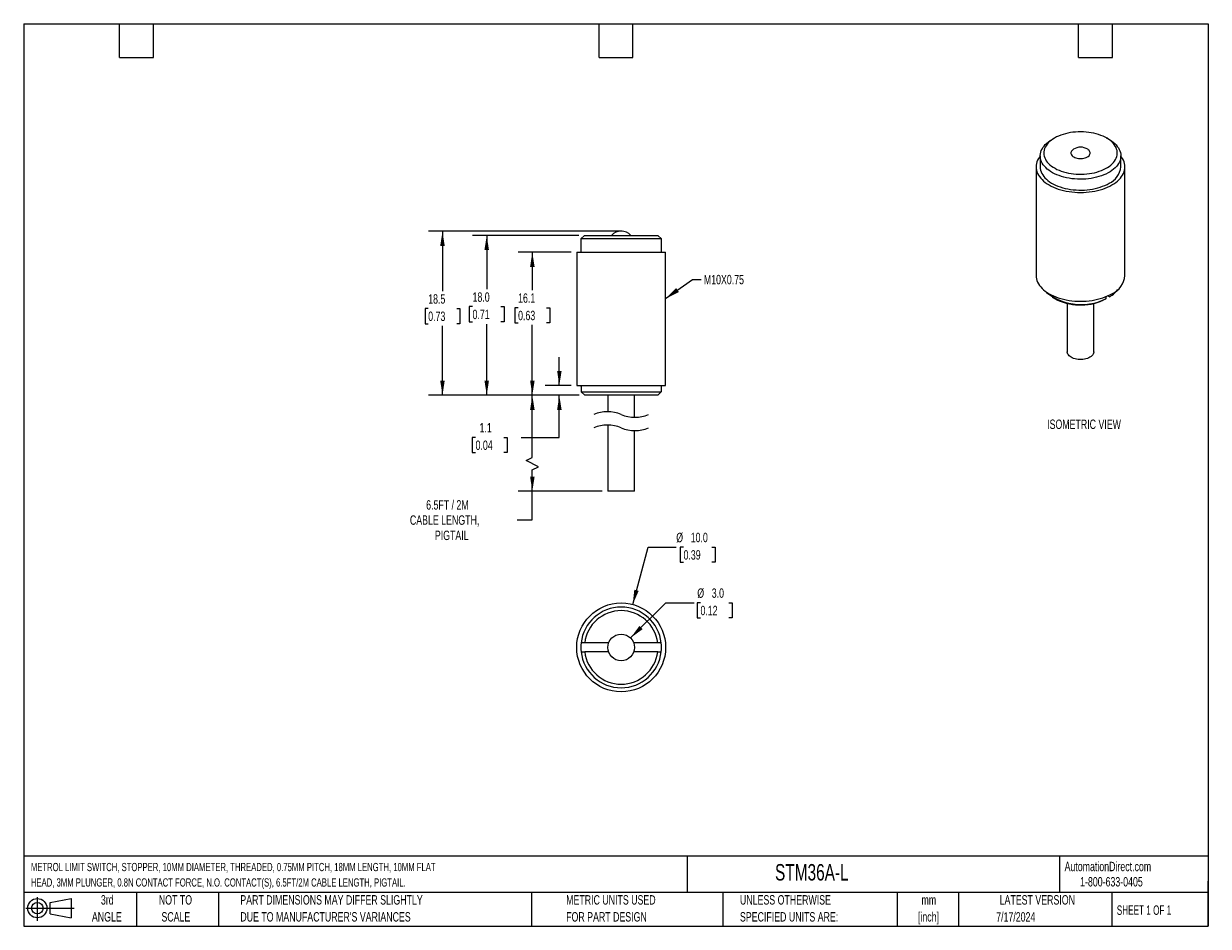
# Model space of a CAD drawing. Header units: millimetres. Extents: x 3 to 137, y 3 to 105.
import ezdxf

# ---------------------------------------------------------------- set-up
doc = ezdxf.new("R2010")
doc.units = ezdxf.units.MM
doc.header["$LTSCALE"] = 0.5
doc.layers.add('DIMENSIONS', color=140, linetype='Continuous', lineweight=25)
doc.layers.add('TEXT', color=140, linetype='Continuous', lineweight=25)
doc.styles.add('SLDTEXTSTYLE0', font='TXT', dxfattribs={"width": 0.7})
doc.styles.add('SLDTEXTSTYLE1', font='TXT', dxfattribs={"width": 0.65})
doc.dimstyles.new('SLDDIMSTYLE0', dxfattribs={"dimtxt": 1.079004, "dimasz": 1.651, "dimexe": 0, "dimexo": 0.0625, "dimgap": 0.269751, "dimtad": 0, "dimtih": 1, "dimtoh": 1, "dimrnd": 1e-09, "dimzin": 4, "dimdsep": 46, "dimtxsty": 'SLDTEXTSTYLE0', "dimsah": 1, "dimcen": 0, "dimadec": 0, "dimazin": 1, "dimtfac": 1, "dimtofl": 0, "dimtmove": 0, "dimatfit": 3, "dimfxl": 0, "dimfrac": 2, "dimtolj": 1, "dimtzin": 12, "dimarcsym": 0})
doc.dimstyles.new('SLDDIMSTYLE1', dxfattribs={"dimtxt": 1.079004, "dimasz": 1.651, "dimexe": 0, "dimexo": 0.0625, "dimgap": 0.269751, "dimtad": 0, "dimtih": 1, "dimtoh": 1, "dimrnd": 1e-09, "dimzin": 12, "dimdsep": 46, "dimtxsty": 'SLDTEXTSTYLE0', "dimsah": 1, "dimcen": 0.09, "dimadec": 0, "dimazin": 3, "dimtfac": 1, "dimtofl": 0, "dimtmove": 0, "dimatfit": 3, "dimfxl": 0, "dimfrac": 2, "dimtolj": 1, "dimtzin": 12, "dimarcsym": 0})
doc.dimstyles.new('SLDDIMSTYLE2', dxfattribs={"dimtxt": 1.079004, "dimasz": 1.651, "dimexe": 0, "dimexo": 0.0625, "dimgap": 0.269751, "dimtad": 0, "dimtih": 1, "dimtoh": 1, "dimrnd": 1e-09, "dimzin": 12, "dimdsep": 46, "dimtxsty": 'SLDTEXTSTYLE0', "dimsah": 1, "dimcen": 0.09, "dimadec": 0, "dimazin": 3, "dimtfac": 1, "dimtmove": 0, "dimatfit": 0, "dimfxl": 0, "dimfrac": 2, "dimtolj": 1, "dimtzin": 12, "dimarcsym": 0})
doc.dimstyles.new('SLDDIMSTYLE3', dxfattribs={"dimtxt": 1.079004, "dimasz": 1.651, "dimexe": 0, "dimexo": 0.0625, "dimgap": 0.269751, "dimtad": 0, "dimtih": 1, "dimtoh": 1, "dimrnd": 1e-09, "dimzin": 4, "dimdsep": 46, "dimtxsty": 'SLDTEXTSTYLE0', "dimsah": 1, "dimcen": 0.09, "dimadec": 0, "dimazin": 1, "dimtfac": 1, "dimtofl": 0, "dimtmove": 0, "dimatfit": 3, "dimfxl": 0, "dimfrac": 2, "dimtolj": 1, "dimtzin": 12, "dimarcsym": 0})
doc.dimstyles.new('SLDDIMSTYLE4', dxfattribs={"dimtxt": 0.18, "dimasz": 1.651, "dimexe": 0, "dimexo": 0.0625, "dimgap": 0, "dimtad": 0, "dimtih": 1, "dimtoh": 1, "dimdec": 0, "dimrnd": 1e-09, "dimzin": 0, "dimdsep": 46, "dimtxsty": 'Standard', "dimsah": 1, "dimcen": 0.09, "dimadec": 0, "dimazin": 0, "dimtfac": 1.651, "dimtdec": 0, "dimtofl": 0, "dimtmove": 0, "dimatfit": 3, "dimfxl": 0, "dimfrac": 2, "dimtolj": 1, "dimtzin": 0, "dimarcsym": 0})

# ---------------------------------------------------------------- blocks, each defined once
blk = doc.blocks.new('Block11')
at = {"color": 7, "linetype": 'Continuous', "lineweight": 18}
for p, q in [((0, 1.44), (5.44, 1.44)), ((1.29, 2.66), (1.29, 0)), ((2.74, 2.08), (5.09, 2.52)), ((2.74, 0.8), (2.74, 2.08)), ((5.09, 2.52), (5.09, 0.37)), ((2.74, 0.8), (5.09, 0.37))]:
    blk.add_line(p, q, dxfattribs=at)
for radius in [1.08, 0.643]:
    blk.add_circle((1.29, 1.44), radius, dxfattribs=at)
blk = doc.blocks.new('Block12')
at = {"color": 7, "linetype": 'Continuous'}
blk.add_blockref('Block11', (0, 0), dxfattribs=at)
blk = doc.blocks.new('_D')
at = {"layer": 'DIMENSIONS'}
for p, q in [((71.49, 35.63), (75.46, 39.6)), ((75.46, 39.6), (78.64, 39.6)), ((79.36, 39.6), (79, 39.6)), ((79, 39.6), (79, 37.89)), ((82.57, 39.6), (82.93, 39.6)), ((82.93, 39.6), (82.93, 37.89)), ((79, 37.89), (79.36, 37.89)), ((82.93, 37.89), (82.57, 37.89))]:
    blk.add_line(p, q, dxfattribs=at)
blk.add_solid([(71.49, 35.63), (72.84, 36.62), (72.48, 36.98)], dxfattribs=at)
at = {"layer": 'DIMENSIONS', "char_height": 1.058, "attachment_point": 1, "style": 'SLDTEXTSTYLE0'}
for s, insert in [('%%c', (79, 41.21)), ('3.0', (80.63, 41.21)), ('0.12', (79.36, 39.25))]:
    blk.add_mtext(s, dxfattribs=dict(at, insert=insert))
blk = doc.blocks.new('_D_1')
at = {"layer": 'DIMENSIONS'}
for p, q in [((71.73, 39.4), (73.46, 45.86)), ((73.46, 45.86), (76.63, 45.86)), ((77.45, 45.86), (77.08, 45.86)), ((77.08, 45.86), (77.08, 44.15)), ((80.65, 45.86), (81.02, 45.86)), ((81.02, 45.86), (81.02, 44.15)), ((77.08, 44.15), (77.45, 44.15)), ((81.02, 44.15), (80.65, 44.15))]:
    blk.add_line(p, q, dxfattribs=at)
blk.add_solid([(71.73, 39.4), (72.4, 40.93), (71.91, 41.06)], dxfattribs=at)
at = {"layer": 'DIMENSIONS', "char_height": 1.058, "attachment_point": 1, "style": 'SLDTEXTSTYLE0'}
for s, insert in [('%%c', (76.63, 47.47)), ('10.0', (78.26, 47.47)), ('0.39', (77.45, 45.51))]:
    blk.add_mtext(s, dxfattribs=dict(at, insert=insert))
blk = doc.blocks.new('SW_BROKEN_VIEW_0')
at = {"color": 0}
blk.add_line((0, 0), (-2.07, 0), dxfattribs=at)
blk = doc.blocks.new('_D_2')
at = {"layer": 'DIMENSIONS'}
for p, q in [((69.92, 81.41), (48.73, 81.41)), ((50.32, 81.41), (50.32, 74.68)), ((48.71, 72.72), (48.35, 72.72)), ((48.35, 72.72), (48.35, 71)), ((51.92, 72.72), (52.28, 72.72)), ((52.28, 72.72), (52.28, 71)), ((48.35, 71), (48.71, 71)), ((50.32, 62.95), (50.32, 70.76)), ((52.28, 71), (51.92, 71)), ((65.69, 62.95), (48.73, 62.95))]:
    blk.add_line(p, q, dxfattribs=at)
for points in [[(50.32, 81.41), (50.06, 79.76), (50.57, 79.76)], [(50.32, 62.95), (50.57, 64.6), (50.06, 64.6)]]:
    blk.add_solid(points, dxfattribs=at)
at = {"layer": 'DIMENSIONS', "char_height": 1.058, "attachment_point": 1, "style": 'SLDTEXTSTYLE0'}
for s, insert in [('18.5', (48.71, 74.32)), ('0.73', (48.71, 72.37))]:
    blk.add_mtext(s, dxfattribs=dict(at, insert=insert))
blk = doc.blocks.new('_D_3')
at = {"layer": 'DIMENSIONS'}
for p, q in [((65.69, 62.95), (58.84, 62.95)), ((60.43, 55.96), (60.43, 62.95)), ((59.73, 55.61), (60.43, 55.96)), ((61.14, 54.9), (59.73, 55.61)), ((60.43, 54.55), (61.14, 54.9)), ((60.43, 52.14), (60.43, 54.55)), ((68.3, 52.14), (58.84, 52.14)), ((60.43, 48.92), (60.43, 52.14)), ((58.74, 48.92), (60.43, 48.92))]:
    blk.add_line(p, q, dxfattribs=at)
for points in [[(60.43, 62.95), (60.18, 61.3), (60.69, 61.3)], [(60.43, 52.14), (60.69, 53.79), (60.18, 53.79)]]:
    blk.add_solid(points, dxfattribs=at)
at = {"layer": 'DIMENSIONS', "attachment_point": 1, "style": 'SLDTEXTSTYLE0'}
for s, insert, char_height in [('6.5FT / 2M', (48.48, 51.14), 1.058), ('CABLE LENGTH,', (46.65, 49.43), 1.0583), ('PIGTAIL', (49.46, 47.71), 1.058)]:
    blk.add_mtext(s, dxfattribs=dict(at, insert=insert, char_height=char_height))
blk = doc.blocks.new('_D_4')
at = {"layer": 'DIMENSIONS'}
for p, q in [((63.47, 64.05), (63.47, 67.22)), ((64.8, 64.05), (61.89, 64.05)), ((65.69, 62.95), (61.89, 62.95)), ((63.47, 58.21), (63.47, 62.95)), ((54.04, 58.21), (53.67, 58.21)), ((53.67, 58.21), (53.67, 56.5)), ((57.24, 58.21), (57.61, 58.21)), ((57.61, 58.21), (57.61, 56.5)), ((59.19, 58.21), (63.47, 58.21)), ((53.67, 56.5), (54.04, 56.5)), ((57.61, 56.5), (57.24, 56.5))]:
    blk.add_line(p, q, dxfattribs=at)
for points in [[(63.47, 64.05), (63.73, 65.7), (63.22, 65.7)], [(63.47, 62.95), (63.22, 61.3), (63.73, 61.3)]]:
    blk.add_solid(points, dxfattribs=at)
at = {"layer": 'DIMENSIONS', "char_height": 1.058, "attachment_point": 1, "style": 'SLDTEXTSTYLE0'}
for s, insert in [('1.1', (54.49, 59.82)), ('0.04', (54.04, 57.86))]:
    blk.add_mtext(s, dxfattribs=dict(at, insert=insert))
blk = doc.blocks.new('_D_5')
at = {"layer": 'DIMENSIONS'}
for p, q in [((64.8, 79.05), (58.84, 79.05)), ((60.43, 79.05), (60.43, 74.77)), ((58.83, 72.81), (58.47, 72.81)), ((58.47, 72.81), (58.47, 71.1)), ((62.03, 72.81), (62.4, 72.81)), ((62.4, 72.81), (62.4, 71.1)), ((58.47, 71.1), (58.83, 71.1)), ((60.43, 62.95), (60.43, 70.86)), ((62.4, 71.1), (62.03, 71.1)), ((65.69, 62.95), (58.84, 62.95))]:
    blk.add_line(p, q, dxfattribs=at)
for points in [[(60.43, 79.05), (60.18, 77.4), (60.69, 77.4)], [(60.43, 62.95), (60.69, 64.6), (60.18, 64.6)]]:
    blk.add_solid(points, dxfattribs=at)
at = {"layer": 'DIMENSIONS', "char_height": 1.058, "attachment_point": 1, "style": 'SLDTEXTSTYLE0'}
for s, insert in [('16.1', (58.83, 74.42)), ('0.63', (58.83, 72.46))]:
    blk.add_mtext(s, dxfattribs=dict(at, insert=insert))
blk = doc.blocks.new('_D_6')
at = {"layer": 'DIMENSIONS'}
for p, q in [((65.66, 80.95), (53.71, 80.95)), ((55.3, 80.95), (55.3, 74.88)), ((53.7, 72.93), (53.33, 72.93)), ((53.33, 72.93), (53.33, 71.21)), ((56.9, 72.93), (57.26, 72.93)), ((57.26, 72.93), (57.26, 71.21)), ((53.33, 71.21), (53.7, 71.21)), ((55.3, 62.95), (55.3, 70.97)), ((57.26, 71.21), (56.9, 71.21)), ((65.69, 62.95), (53.71, 62.95))]:
    blk.add_line(p, q, dxfattribs=at)
for points in [[(55.3, 80.95), (55.04, 79.3), (55.55, 79.3)], [(55.3, 62.95), (55.55, 64.6), (55.04, 64.6)]]:
    blk.add_solid(points, dxfattribs=at)
at = {"layer": 'DIMENSIONS', "char_height": 1.058, "attachment_point": 1, "style": 'SLDTEXTSTYLE0'}
for s, insert in [('18.0', (53.7, 74.53)), ('0.71', (53.7, 72.58))]:
    blk.add_mtext(s, dxfattribs=dict(at, insert=insert))

msp = doc.modelspace()

# ---------------------------------------------------------------- linework, layer by layer
for p, q in [((119.214, 91.905), (118.932, 91.742)), ((125.352, 91.742), (125.069, 91.905)), ((117.603, 89.889), (117.603, 88.664)), ((126.681, 88.664), (126.681, 89.889)), ((117.142, 88.664), (117.142, 76.416)), ((127.142, 76.416), (127.142, 88.664)), ((66.292, 80.947), (65.892, 80.547)), ((65.892, 80.547), (65.892, 79.047)), ((74.971, 80.547), (65.892, 80.547)), ((66.292, 80.947), (74.571, 80.947)), ((74.971, 80.547), (74.571, 80.947)), ((74.971, 79.047), (74.971, 80.547)), ((65.432, 79.047), (65.432, 64.047)), ((65.432, 79.047), (75.432, 79.047)), ((75.432, 64.047), (75.432, 79.047)), ((118.932, 73.992), (119.214, 73.828)), ((124.978, 74.039), (124.978, 73.799)), ((125.401, 74.045), (125.227, 74.145)), ((125.686, 74.38), (125.686, 74.207)), ((120.642, 73.291), (120.642, 67.844)), ((123.642, 67.844), (123.642, 73.291)), ((65.432, 64.047), (75.432, 64.047)), ((65.892, 64.047), (65.892, 63.947)), ((74.971, 63.947), (74.971, 64.047)), ((65.92, 63.947), (65.892, 63.947)), ((65.92, 63.947), (65.92, 63.347)), ((66.323, 62.947), (65.92, 63.347)), ((65.92, 63.347), (74.943, 63.347)), ((74.541, 62.947), (66.323, 62.947)), ((68.932, 62.947), (68.932, 61.095)), ((71.932, 60.478), (71.932, 62.947)), ((74.943, 63.347), (74.541, 62.947)), ((74.971, 63.947), (74.943, 63.947)), ((74.943, 63.947), (74.943, 63.347)), ((68.932, 59.595), (68.932, 52.139)), ((71.932, 52.139), (71.932, 58.978)), ((71.932, 52.139), (68.932, 52.139)), ((69.017, 35.068), (66.323, 35.068)), ((74.541, 35.068), (71.846, 35.068)), ((69.017, 34.068), (66.323, 34.068)), ((74.541, 34.068), (71.846, 34.068))]:
    msp.add_line(p, q)
at = {"flags": 128}
for points in [[(119.215, 91.905), (119.011, 91.779), (118.824, 91.644), (118.654, 91.502), (118.502, 91.354), (118.37, 91.199), (118.256, 91.04), (118.164, 90.876), (118.091, 90.708), (118.04, 90.538), (118.011, 90.366), (118.003, 90.194), (118.016, 90.022), (118.051, 89.85), (118.107, 89.681), (118.185, 89.514), (118.283, 89.351), (118.401, 89.193), (118.539, 89.039), (118.695, 88.892), (118.869, 88.752), (119.061, 88.62), (119.268, 88.496), (119.491, 88.38), (119.727, 88.275), (119.976, 88.179), (120.236, 88.094), (120.506, 88.02), (120.785, 87.958), (121.07, 87.907), (121.362, 87.869), (121.657, 87.842), (121.955, 87.828), (122.254, 87.827), (122.552, 87.838), (122.848, 87.861), (123.141, 87.897), (123.428, 87.944), (123.708, 88.004), (123.981, 88.075), (124.244, 88.157), (124.495, 88.25), (124.735, 88.353), (124.961, 88.466), (125.172, 88.588), (125.368, 88.718), (125.547, 88.857), (125.708, 89.002), (125.85, 89.154), (125.973, 89.311), (126.076, 89.473), (126.159, 89.639), (126.22, 89.808), (126.261, 89.979), (126.279, 90.151), (126.277, 90.323), (126.253, 90.495), (126.207, 90.666), (126.14, 90.834), (126.052, 90.999), (125.944, 91.16), (125.816, 91.316), (125.669, 91.466), (125.504, 91.61), (125.321, 91.746), (125.121, 91.874), (124.906, 91.994), (124.676, 92.105), (124.434, 92.205), (124.179, 92.296), (123.914, 92.375), (123.639, 92.443), (123.357, 92.5), (123.068, 92.544), (122.775, 92.577), (122.478, 92.597), (122.179, 92.605), (121.88, 92.6), (121.583, 92.583), (121.288, 92.554), (120.998, 92.512), (120.714, 92.458), (120.438, 92.393), (120.17, 92.316), (119.913, 92.229), (119.667, 92.131), (119.434, 92.023), (119.215, 91.905)], [(125.352, 91.742), (125.406, 91.71), (125.616, 91.575), (125.809, 91.433), (125.985, 91.283), (126.143, 91.127), (126.281, 90.964), (126.4, 90.797), (126.498, 90.625), (126.576, 90.45), (126.632, 90.272), (126.667, 90.092), (126.681, 89.911), (126.673, 89.731), (126.643, 89.551), (126.592, 89.372), (126.519, 89.196), (126.426, 89.023), (126.313, 88.855), (126.179, 88.691), (126.026, 88.533), (125.855, 88.382), (125.666, 88.237), (125.46, 88.101), (125.239, 87.973), (125.002, 87.854), (124.752, 87.745), (124.49, 87.646), (124.216, 87.558), (123.933, 87.481), (123.641, 87.415), (123.342, 87.362), (123.037, 87.32), (122.728, 87.29), (122.416, 87.273), (122.103, 87.269), (121.79, 87.276), (121.478, 87.297), (121.17, 87.329), (120.866, 87.374), (120.569, 87.431), (120.279, 87.499), (119.998, 87.579), (119.727, 87.67), (119.467, 87.772), (119.221, 87.883), (118.988, 88.004), (118.77, 88.134), (118.569, 88.273), (118.384, 88.419), (118.217, 88.572), (118.069, 88.732), (117.941, 88.897), (117.832, 89.066), (117.744, 89.24), (117.677, 89.417), (117.631, 89.595), (117.607, 89.776), (117.604, 89.957), (117.623, 90.137), (117.663, 90.317), (117.725, 90.494), (117.808, 90.668), (117.912, 90.839), (118.035, 91.005), (118.178, 91.166), (118.341, 91.321), (118.521, 91.469), (118.718, 91.61), (118.932, 91.742), (118.932, 91.742)], [(117.603, 89.874), (117.522, 89.769), (117.407, 89.592), (117.312, 89.411), (117.238, 89.227), (117.185, 89.041), (117.152, 88.853), (117.142, 88.664), (117.152, 88.475), (117.185, 88.287), (117.238, 88.101), (117.312, 87.917), (117.407, 87.736), (117.522, 87.559), (117.657, 87.387), (117.812, 87.221), (117.984, 87.06), (118.175, 86.907), (118.383, 86.761), (118.606, 86.623), (118.845, 86.494), (119.098, 86.374), (119.364, 86.264), (119.642, 86.164), (119.93, 86.075), (120.228, 85.997), (120.535, 85.931), (120.848, 85.876), (121.166, 85.833), (121.489, 85.802), (121.815, 85.784), (122.142, 85.778), (122.469, 85.784), (122.794, 85.802), (123.117, 85.833), (123.436, 85.876), (123.749, 85.931), (124.055, 85.997), (124.353, 86.075), (124.642, 86.164), (124.92, 86.264), (125.186, 86.374), (125.438, 86.494), (125.677, 86.623)], [(121.333, 90.637), (121.27, 90.592), (121.186, 90.517), (121.121, 90.435), (121.078, 90.349), (121.056, 90.26), (121.056, 90.171), (121.078, 90.082), (121.121, 89.996), (121.186, 89.914), (121.27, 89.839), (121.372, 89.771), (121.489, 89.712), (121.62, 89.664), (121.761, 89.626), (121.91, 89.601), (122.064, 89.588), (122.219, 89.588), (122.373, 89.601), (122.522, 89.626), (122.664, 89.664), (122.794, 89.712), (122.912, 89.771), (123.014, 89.839), (123.098, 89.914), (123.162, 89.996), (123.206, 90.082), (123.228, 90.171), (123.228, 90.26), (123.206, 90.349), (123.162, 90.435), (123.098, 90.517), (123.014, 90.592), (122.951, 90.637)], [(125.677, 86.623), (125.901, 86.761), (126.109, 86.907), (126.299, 87.06), (126.472, 87.221), (126.626, 87.387), (126.761, 87.559), (126.876, 87.736), (126.971, 87.917), (127.046, 88.101), (127.099, 88.287), (127.131, 88.475), (127.142, 88.664), (127.131, 88.853), (127.099, 89.041), (127.046, 89.227), (126.971, 89.411), (126.876, 89.592), (126.761, 89.769), (126.681, 89.874)], [(117.603, 88.664), (117.603, 88.641), (117.616, 88.461), (117.651, 88.281), (117.708, 88.103), (117.785, 87.928), (117.884, 87.756), (118.002, 87.589), (118.141, 87.426), (118.298, 87.27), (118.474, 87.12), (118.667, 86.978), (118.877, 86.843), (119.102, 86.718), (119.342, 86.601), (119.596, 86.495), (119.861, 86.398), (120.137, 86.313), (120.423, 86.239), (120.717, 86.176), (121.017, 86.125), (121.324, 86.087), (121.634, 86.06), (121.946, 86.046), (122.259, 86.045), (122.572, 86.055), (122.883, 86.079), (123.19, 86.114), (123.492, 86.162), (123.788, 86.222), (124.076, 86.293), (124.355, 86.376), (124.623, 86.47), (124.879, 86.574), (125.122, 86.688), (125.351, 86.811)], [(117.142, 76.416), (117.152, 76.227), (117.185, 76.039), (117.238, 75.853), (117.312, 75.669), (117.407, 75.488), (117.522, 75.311), (117.657, 75.139), (117.812, 74.973), (117.984, 74.812), (118.175, 74.659), (118.383, 74.513), (118.606, 74.375), (118.845, 74.246), (119.098, 74.126), (119.364, 74.016), (119.642, 73.916), (119.93, 73.827), (120.228, 73.749), (120.535, 73.683), (120.848, 73.628), (121.166, 73.585), (121.489, 73.554), (121.815, 73.536), (122.142, 73.53), (122.469, 73.536), (122.794, 73.554), (123.117, 73.585), (123.436, 73.628), (123.749, 73.683), (124.055, 73.749), (124.353, 73.827), (124.642, 73.916), (124.92, 74.016), (125.186, 74.126), (125.438, 74.246), (125.677, 74.375)], [(123.642, 67.844), (123.639, 67.792), (123.617, 67.688), (123.574, 67.586), (123.51, 67.489), (123.425, 67.396), (123.323, 67.31), (123.202, 67.232), (123.067, 67.162), (122.918, 67.103), (122.757, 67.054), (122.588, 67.017), (122.412, 66.992), (122.232, 66.98), (122.051, 66.98), (121.871, 66.992), (121.696, 67.017), (121.526, 67.054), (121.366, 67.103), (121.217, 67.162), (121.081, 67.232), (120.961, 67.31), (120.858, 67.396), (120.774, 67.489), (120.71, 67.586), (120.666, 67.688), (120.644, 67.792), (120.642, 67.844)]]:
    msp.add_lwpolyline(points, dxfattribs=at)
for radius in [5, 1.5]:
    msp.add_circle((70.432, 34.568), radius)
for centre, radius, start, end in [((122.142, 89.373), 1.5, 57.3724, 122.6276), ((124.429, 88.877), 2.262, 294.07304, 354.60682), ((70.432, 79.915), 1.5, 43.44713, 136.55287), ((124.639, 76.665), 2.515, 294.37466, 354.3052), ((122.224, 79.44), 6.278, 226.99954, 296.02098), ((124.11, 76.47), 2.757, 304.84538, 323.99339), ((122.157, 79.532), 6.418, 242.70758, 293.27854), ((70.432, 34.568), 4.539, 6.32401, 173.67599), ((70.432, 34.568), 4.139, 6.93801, 173.06199), ((70.432, 34.568), 4.539, 173.67599, 186.32401), ((70.432, 34.568), 4.539, 353.67599, 6.32401), ((70.432, 34.568), 4.539, 186.32401, 353.67599), ((70.432, 34.568), 4.139, 186.93801, 353.06199)]:
    msp.add_arc(centre, radius, start, end)
for points in [[(124.978, 73.799), (124.884, 73.744), (124.789, 73.69), (124.694, 73.636)], [(125.401, 74.045), (125.496, 74.099), (125.591, 74.153), (125.686, 74.207)], [(66.323, 35.068), (66.188, 35.068), (66.054, 35.068), (65.92, 35.068)], [(74.943, 35.068), (74.809, 35.068), (74.675, 35.068), (74.541, 35.068)], [(65.92, 34.068), (66.054, 34.068), (66.188, 34.068), (66.323, 34.068)], [(74.541, 34.068), (74.675, 34.068), (74.809, 34.068), (74.943, 34.068)]]:
    msp.add_open_spline(points, degree=3)
at = {"layer": 'DIMENSIONS', "color": 140}
for centre, start, end in [((68.888, 57.082), 67.38014, 112.61986), ((71.975, 64.492), 247.38014, 292.61986), ((68.888, 55.582), 67.38014, 112.61986), ((71.975, 62.992), 247.38014, 292.61986)]:
    msp.add_arc(centre, 4.014, start, end, dxfattribs=at)
at = {"layer": 'TEXT'}
for p, q in [((3.175, 104.775), (136.525, 104.775)), ((3.175, 104.775), (3.175, 3.175)), ((13.97, 100.965), (13.97, 104.775)), ((17.78, 100.965), (17.78, 104.775)), ((67.945, 100.965), (67.945, 104.775)), ((71.755, 100.965), (71.755, 104.775)), ((121.92, 100.965), (121.92, 104.775)), ((125.73, 100.965), (125.73, 104.775)), ((136.525, 104.775), (136.525, 3.175)), ((13.97, 100.965), (17.78, 100.965)), ((67.945, 100.965), (71.755, 100.965)), ((121.92, 100.965), (125.73, 100.965)), ((136.525, 11.063), (3.175, 11.063)), ((77.879, 11.063), (77.879, 6.985)), ((119.788, 11.063), (119.788, 6.985)), ((136.525, 3.175), (136.525, 8.255)), ((136.525, 6.985), (3.175, 6.985)), ((15.875, 6.985), (15.875, 3.175)), ((25.106, 6.985), (25.106, 3.175)), ((60.323, 6.985), (60.323, 3.175)), ((81.89, 6.985), (81.89, 3.175)), ((101.512, 6.985), (101.512, 3.175)), ((108.406, 6.985), (108.406, 3.175)), ((125.674, 6.985), (125.674, 3.175)), ((3.175, 3.175), (136.525, 3.175))]:
    msp.add_line(p, q, dxfattribs=at)

# ---------------------------------------------------------------- block references
at = {"color": 7, "linetype": 'Continuous'}
msp.add_blockref('SW_BROKEN_VIEW_0', (70.553, 81.41), dxfattribs=at)
at = {"layer": 'TEXT'}
msp.add_blockref('Block12', (3.419, 3.777), dxfattribs=at)

# ---------------------------------------------------------------- texts
at = {"color": 179, "linetype": 'Continuous', "lineweight": 18, "char_height": 1.05833, "attachment_point": 1, "style": 'SLDTEXTSTYLE0'}
for s, insert in [('AutomationDirect.com', (120.347, 10.438)), ('1-800-633-0405', (122.096, 8.719))]:
    msp.add_mtext(s, dxfattribs=dict(at, insert=insert))
at = {"layer": 'DIMENSIONS', "style": 'SLDTEXTSTYLE0'}
for s, insert, char_height, attachment_point in [('M10X0.75', (79.74, 76.502), 1.0583, 1), ('ISOMETRIC VIEW', (122.537, 60.216), 1.05833, 2)]:
    msp.add_mtext(s, dxfattribs=dict(at, insert=insert, char_height=char_height, attachment_point=attachment_point))
at = {"layer": 'TEXT'}
for s, insert, char_height, attachment_point, style in [('METROL LIMIT SWITCH, STOPPER, 10MM DIAMETER, THREADED, 0.75MM PITCH, 18MM LENGTH, 10MM FLAT', (3.983, 10.31), 0.92604, 1, 'SLDTEXTSTYLE0'), ('STM36A-L', (87.751, 10.182), 1.8521, 1, 'SLDTEXTSTYLE0'), ('HEAD, 3MM PLUNGER, 0.8N CONTACT FORCE, N.O. CONTACT(S), 6.5FT/2M CABLE LENGTH, PIGTAIL.', (3.983, 8.575), 0.92604, 1, 'SLDTEXTSTYLE0'), ('3rd', (12.581, 6.682), 1.0583, 2, 'SLDTEXTSTYLE0'), ('NOT TO', (20.258, 6.682), 1.0583, 2, 'SLDTEXTSTYLE0'), ('PART DIMENSIONS MAY DIFFER SLIGHTLY', (27.56, 6.682), 1.05833, 1, 'SLDTEXTSTYLE0'), ('METRIC UNITS USED', (64.239, 6.682), 1.05833, 1, 'SLDTEXTSTYLE0'), ('UNLESS OTHERWISE', (83.804, 6.682), 1.05833, 1, 'SLDTEXTSTYLE0'), ('LATEST VERSION', (117.276, 6.682), 1.05833, 2, 'SLDTEXTSTYLE0'), ('mm', (105.065, 6.681), 1.0583, 2, 'SLDTEXTSTYLE0'), ('SHEET 1 OF 1', (126.221, 5.526), 1.05833, 1, 'SLDTEXTSTYLE1'), ('ANGLE', (12.532, 4.771), 1.0583, 2, 'SLDTEXTSTYLE0'), ('SCALE', (20.306, 4.771), 1.0583, 2, 'SLDTEXTSTYLE0'), ("DUE TO MANUFACTURER'S VARIANCES", (27.56, 4.771), 1.05833, 1, 'SLDTEXTSTYLE0'), ('FOR PART DESIGN', (64.239, 4.771), 1.05833, 1, 'SLDTEXTSTYLE0'), ('SPECIFIED UNITS ARE:', (83.804, 4.771), 1.05833, 1, 'SLDTEXTSTYLE0'), ('[inch]', (105.023, 4.77), 1.0583, 2, 'SLDTEXTSTYLE0'), ('7/17/2024', (114.851, 4.764), 1.0583, 2, 'SLDTEXTSTYLE0')]:
    msp.add_mtext(s, dxfattribs=dict(at, insert=insert, char_height=char_height, attachment_point=attachment_point, style=style))

# ---------------------------------------------------------------- dimensions: what is measured, and where the dimension line sits
at = {"layer": 'DIMENSIONS'}
for base, p1, p2, dimstyle, picture, middle in [((50.318, 62.947), (70.553, 81.41), (66.323, 62.947), 'SLDDIMSTYLE1', '_D_2', (50.318, 72.719)), ((55.298, 80.947), (66.323, 62.947), (66.292, 80.947), 'SLDDIMSTYLE3', '_D_6', (55.298, 72.926)), ((60.432, 79.047), (66.323, 62.947), (65.432, 79.047), 'SLDDIMSTYLE1', '_D_5', (60.432, 72.813)), ((63.473, 64.047), (66.323, 62.947), (65.432, 64.047), 'SLDDIMSTYLE2', '_D_4', (63.473, 58.211))]:
    dim = msp.add_linear_dim(base=base, p1=p1, p2=p2, angle=90, dimstyle=dimstyle, dxfattribs=at)
    dim.commit()
    dim.dimension.update_dxf_attribs({"geometry": picture, "text_midpoint": middle, "dimtype": 160})
dim = msp.add_linear_dim(base=(60.432, 62.947), p1=(68.932, 52.139), p2=(66.323, 62.947), angle=90, text='6.5FT / 2M\\PCABLE LENGTH,\\PPIGTAIL', dimstyle='SLDDIMSTYLE1', dxfattribs=at)
dim.commit()
dim.dimension.update_dxf_attribs({"geometry": '_D_3', "text_midpoint": (60.432, 48.922), "dimtype": 160})
for p1, p2, picture, middle in [((69.138, 29.738), (71.726, 39.398), '_D_1', (79.05, 45.86)), ((69.371, 33.507), (71.492, 35.629), '_D', (80.967, 39.601))]:
    dim = msp.add_diameter_dim_2p(p1=p1, p2=p2, dimstyle='SLDDIMSTYLE0', dxfattribs=at)
    dim.commit()
    dim.dimension.update_dxf_attribs({"geometry": picture, "text_midpoint": middle, "dimtype": 163})

# ---------------------------------------------------------------- leaders
msp.add_leader([(75.432, 73.834), (78.468, 75.983), (79.454, 75.983)], dimstyle='SLDDIMSTYLE4', dxfattribs=at)

doc.saveas('drawing.dxf')
